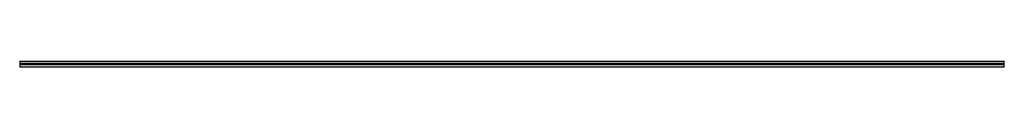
# Model space of a CAD drawing. Header units: millimetres. Extents: x 0 to 2500, y 0 to 15.
import ezdxf

# ---------------------------------------------------------------- set-up
doc = ezdxf.new("R2010")
doc.units = ezdxf.units.MM
doc.header["$LTSCALE"] = 10
doc.linetypes.add('ALLCAD_Strich', pattern=[0.2, 0.15, -0.05])
doc.layers.add('BESCH_KONT_sich_schn_ansi_2d', color=40, linetype='Continuous')

msp = doc.modelspace()

# ---------------------------------------------------------------- linework, layer by layer
at = {"layer": 'BESCH_KONT_sich_schn_ansi_2d', "linetype": 'ALLCAD_Strich', "extrusion": (0, 1, -2.22045e-16)}
for p, q in [((0, 15, 27.5), (2500, 15, 27.5)), ((0, 15, 27.5), (0, 0, 27.5)), ((2500, 9, 27.5), (0, 9, 27.5)), ((0, 8.5, 27.5), (0, 8.5, 27.5)), ((0, 8.5, 27.5), (0, 8.5, 27.5)), ((0, 8.5, 27.5), (0, 8.5, 27.5)), ((0, 8.5, 27.5), (0, 8.5, 27.5)), ((0, 8.5, 27.5), (0, 8.5, 27.5)), ((0, 8.5, 27.5), (0, 8.5, 27.5)), ((0, 8.5, 27.5), (0, 8.5, 27.5)), ((0, 8.5, 27.5), (0, 8.5, 27.5)), ((0, 8.5, 27.5), (0, 8.5, 27.5)), ((0, 8.5, 27.5), (0, 8.5, 27.5)), ((0, 8.5, 27.5), (0, 8.5, 27.5)), ((0, 8.5, 27.5), (0, 8.5, 27.5)), ((0, 8.5, 27.5), (0, 8.5, 27.5)), ((0, 8.5, 27.5), (0, 8.5, 27.5)), ((0, 8.5, 27.5), (0, 8.5, 27.5)), ((0, 8.5, 27.5), (0, 8.5, 27.5)), ((0, 8.5, 27.5), (0, 8.5, 27.5)), ((0, 8.5, 27.5), (0, 8.5, 27.5)), ((0, 8.5, 27.5), (0, 8.5, 27.5)), ((0, 8.5, 27.5), (0, 8.5, 27.5)), ((0, 8.5, 27.5), (0, 8.5, 27.5)), ((0, 8.5, 27.5), (0, 8.5, 27.5)), ((0, 8.5, 27.5), (0, 8.5, 27.5)), ((2500, 8.5, 27.5), (0, 8.5, 27.5)), ((0, 6.5, 27.5), (2500, 6.5, 27.5)), ((0, 6, 27.5), (2500, 6, 27.5)), ((0, 0, 27.5), (2500, 0, 27.5)), ((126.5, 6, 27.5), (126.5, 9, 27.5)), ((144.5, 6, 27.5), (144.5, 9, 27.5)), ((626.5, 6, 27.5), (626.5, 9, 27.5)), ((644.5, 6, 27.5), (644.5, 9, 27.5)), ((1126.5, 6, 27.5), (1126.5, 9, 27.5)), ((1144.5, 6, 27.5), (1144.5, 9, 27.5)), ((1626.5, 6, 27.5), (1626.5, 9, 27.5)), ((1644.5, 6, 27.5), (1644.5, 9, 27.5)), ((2126.5, 6, 27.5), (2126.5, 9, 27.5)), ((2144.5, 6, 27.5), (2144.5, 9, 27.5)), ((2500, 0, 27.5), (2500, 15, 27.5))]:
    msp.add_line(p, q, dxfattribs=at)
at = {"layer": 'BESCH_KONT_sich_schn_ansi_2d', "linetype": 'ALLCAD_Strich', "extrusion": (0, -2.22045e-16, -1)}
for radius, start, end in [(0.00093, 90, 180), (0.00093, 180, 270), (0.00116, 90, 180), (0.00116, 180, 270), (0.00271, 0, 90), (0.00271, 270, 360), (0.00116, 90, 180), (0.00116, 180, 270), (0.00271, 0, 90), (0.00271, 270, 360)]:
    msp.add_arc((0, 8.5, -27.5), radius, start, end, dxfattribs=at)
at = {"layer": 'BESCH_KONT_sich_schn_ansi_2d', "linetype": 'ALLCAD_Strich'}
for radius, start, end in [(0.00217, 270, 0), (0.00217, 360, 90), (0.00271, 270, 360), (0.00271, 0, 90), (0.00116, 180, 270), (0.00116, 90, 180), (0.00271, 270, 360), (0.00271, 0, 90), (0.00116, 180, 270), (0.00116, 90, 180)]:
    msp.add_arc((0, 8.5, 27.5), radius, start, end, dxfattribs=at)

doc.saveas('drawing.dxf')
